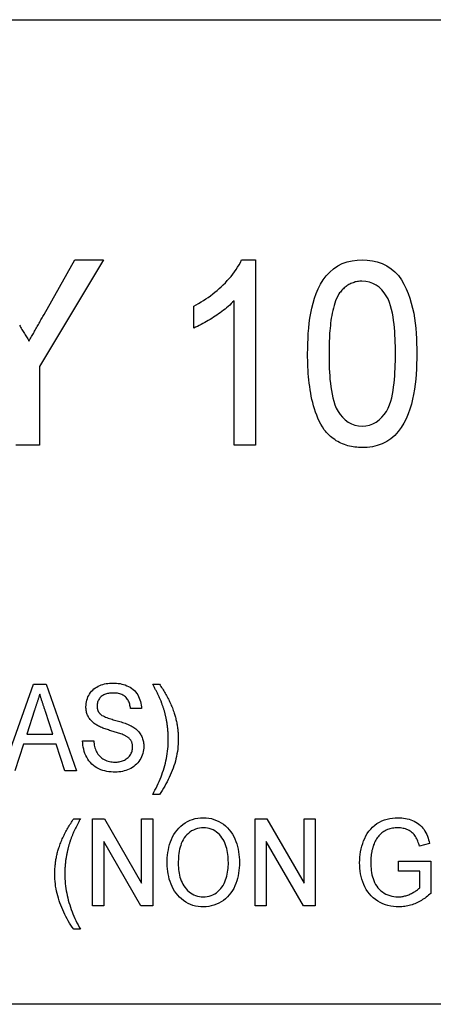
# Model space of a CAD drawing. Header units: millimetres. Extents: x 44 to 3730, y 84 to 339.
# Tile 13 of 15: x 344.23 to 351.38, y 317.72 to 334.72. Entities that reach past the tile are written whole.
import ezdxf

# ---------------------------------------------------------------- set-up
doc = ezdxf.new("R2010")
doc.units = ezdxf.units.MM
doc.layers.add('DETAIL', color=2, linetype='Continuous')

msp = doc.modelspace()

# ---------------------------------------------------------------- linework, layer by layer
at = {"layer": 'DETAIL'}
for p, q in [((317.033, 334.716), (368.356, 334.716)), ((345.679, 330.57), (344.572, 328.725)), ((344.653, 329.628), (345.186, 330.57)), ((345.186, 330.57), (345.679, 330.57)), ((348.067, 330.57), (348.305, 330.57)), ((348.305, 330.57), (348.305, 327.37)), ((347.936, 327.37), (347.936, 329.863)), ((347.238, 329.391), (347.238, 329.77)), ((344.572, 328.725), (344.572, 327.37)), ((344.572, 327.37), (344.161, 327.37)), ((348.305, 327.37), (347.936, 327.37)), ((343.94, 321.744), (344.47, 323.244)), ((344.47, 323.244), (344.686, 323.244)), ((344.686, 323.244), (345.215, 321.744)), ((346.529, 323.244), (346.645, 323.244)), ((344.487, 322.795), (344.352, 322.379)), ((344.803, 322.379), (344.676, 322.769)), ((346.337, 322.821), (346.145, 322.821)), ((344.352, 322.379), (344.803, 322.379)), ((344.295, 322.205), (344.145, 321.744)), ((344.86, 322.205), (344.295, 322.205)), ((345.01, 321.744), (344.86, 322.205)), ((345.318, 322.263), (345.51, 322.263)), ((345.215, 321.744), (345.01, 321.744)), ((346.645, 321.34), (346.529, 321.34)), ((345.164, 320.917), (345.279, 320.917)), ((345.491, 320.917), (345.694, 320.917)), ((345.491, 319.417), (345.491, 320.917)), ((345.694, 320.917), (346.337, 319.81)), ((346.337, 319.81), (346.337, 320.917)), ((346.337, 320.917), (346.529, 320.917)), ((346.529, 320.917), (346.529, 319.417)), ((348.299, 320.917), (348.502, 320.917)), ((348.299, 319.417), (348.299, 320.917)), ((348.502, 320.917), (349.145, 319.81)), ((349.145, 319.81), (349.145, 320.917)), ((349.145, 320.917), (349.337, 320.917)), ((349.337, 320.917), (349.337, 319.417)), ((346.326, 319.417), (345.683, 320.525)), ((345.683, 320.525), (345.683, 319.417)), ((349.134, 319.417), (348.491, 320.525)), ((348.491, 320.525), (348.491, 319.417)), ((351.315, 320.494), (351.139, 320.446)), ((350.779, 320.186), (351.337, 320.186)), ((350.779, 320.013), (350.779, 320.186)), ((351.337, 320.186), (351.337, 319.631)), ((351.145, 320.013), (350.779, 320.013)), ((351.145, 319.729), (351.145, 320.013)), ((345.683, 319.417), (345.491, 319.417)), ((346.529, 319.417), (346.326, 319.417)), ((348.491, 319.417), (348.299, 319.417)), ((349.337, 319.417), (349.134, 319.417)), ((345.279, 319.013), (345.164, 319.013)), ((368.356, 317.716), (317.033, 317.716))]:
    msp.add_line(p, q, dxfattribs=at)
at = {"layer": 'DETAIL', "flags": 128}
for points in [[(347.238, 329.77), (347.281, 329.793), (347.324, 329.817), (347.366, 329.842), (347.407, 329.867), (347.448, 329.894), (347.489, 329.921), (347.528, 329.95), (347.567, 329.98), (347.605, 330.01), (347.643, 330.041), (347.679, 330.073), (347.715, 330.106), (347.75, 330.14), (347.785, 330.175), (347.818, 330.21), (347.851, 330.246), (347.883, 330.283), (347.913, 330.321), (347.943, 330.36), (347.971, 330.4), (347.998, 330.441), (348.023, 330.483), (348.046, 330.526), (348.067, 330.57)], [(349.208, 328.948), (349.209, 329.036), (349.211, 329.124), (349.214, 329.212), (349.219, 329.3), (349.227, 329.388), (349.236, 329.475), (349.248, 329.563), (349.262, 329.649), (349.28, 329.736), (349.301, 329.821), (349.326, 329.906), (349.356, 329.989), (349.39, 330.07), (349.43, 330.148), (349.476, 330.223), (349.529, 330.294), (349.589, 330.359), (349.655, 330.416), (349.729, 330.465), (349.807, 330.505), (349.89, 330.534), (349.976, 330.555), (350.063, 330.566), (350.151, 330.57)], [(350.151, 330.57), (350.239, 330.566), (350.327, 330.554), (350.412, 330.533), (350.495, 330.504), (350.574, 330.465), (350.649, 330.417), (350.716, 330.361), (350.776, 330.297), (350.828, 330.225), (350.872, 330.149), (350.91, 330.069), (350.943, 329.988), (350.973, 329.905), (350.998, 329.82), (351.021, 329.735), (351.041, 329.649), (351.056, 329.563), (351.068, 329.475), (351.077, 329.388), (351.084, 329.3), (351.089, 329.212), (351.092, 329.124), (351.094, 329.036), (351.095, 328.948)], [(350.147, 330.2), (350.128, 330.2), (350.108, 330.199), (350.088, 330.197), (350.069, 330.195), (350.049, 330.191), (350.03, 330.187), (350.011, 330.181), (349.992, 330.175), (349.974, 330.168), (349.955, 330.16), (349.938, 330.151), (349.92, 330.142), (349.903, 330.132), (349.887, 330.121), (349.871, 330.11), (349.855, 330.097), (349.84, 330.085), (349.826, 330.071), (349.812, 330.057), (349.798, 330.043), (349.785, 330.028), (349.773, 330.013), (349.761, 329.997), (349.749, 329.981)], [(350.726, 328.949), (350.725, 329.013), (350.724, 329.077), (350.723, 329.141), (350.72, 329.205), (350.717, 329.269), (350.713, 329.333), (350.708, 329.396), (350.701, 329.46), (350.693, 329.523), (350.684, 329.587), (350.672, 329.65), (350.659, 329.712), (350.642, 329.774), (350.622, 329.835), (350.598, 329.894), (350.567, 329.95), (350.53, 330.002), (350.489, 330.051), (350.442, 330.095), (350.39, 330.132), (350.334, 330.163), (350.274, 330.184), (350.211, 330.196), (350.147, 330.2)], [(349.749, 329.981), (349.728, 329.942), (349.708, 329.903), (349.691, 329.862), (349.677, 329.821), (349.664, 329.779), (349.652, 329.736), (349.642, 329.693), (349.632, 329.65), (349.624, 329.607), (349.617, 329.564), (349.61, 329.52), (349.605, 329.476), (349.6, 329.433), (349.595, 329.389), (349.591, 329.345), (349.588, 329.301), (349.585, 329.257), (349.583, 329.213), (349.581, 329.169), (349.579, 329.125), (349.578, 329.081), (349.578, 329.037), (349.577, 328.993), (349.577, 328.949)], [(347.936, 329.863), (347.911, 329.838), (347.886, 329.813), (347.86, 329.789), (347.834, 329.765), (347.807, 329.743), (347.78, 329.72), (347.752, 329.698), (347.724, 329.677), (347.696, 329.656), (347.667, 329.636), (347.638, 329.616), (347.609, 329.596), (347.579, 329.577), (347.549, 329.557), (347.52, 329.539), (347.489, 329.52), (347.459, 329.502), (347.428, 329.485), (347.397, 329.468), (347.366, 329.451), (347.335, 329.435), (347.303, 329.42), (347.271, 329.406), (347.238, 329.391)], [(344.391, 329.166), (344.402, 329.185), (344.413, 329.204), (344.424, 329.224), (344.435, 329.243), (344.446, 329.262), (344.457, 329.281), (344.468, 329.3), (344.478, 329.32), (344.489, 329.339), (344.5, 329.358), (344.511, 329.378), (344.522, 329.397), (344.533, 329.416), (344.544, 329.435), (344.555, 329.454), (344.566, 329.474), (344.576, 329.493), (344.587, 329.512), (344.598, 329.532), (344.609, 329.551), (344.62, 329.57), (344.631, 329.589), (344.642, 329.609), (344.653, 329.628)], [(344.225, 329.443), (344.236, 329.424), (344.247, 329.406), (344.258, 329.387), (344.269, 329.369), (344.28, 329.35), (344.291, 329.332), (344.302, 329.313), (344.313, 329.295), (344.325, 329.277), (344.336, 329.258), (344.347, 329.24), (344.358, 329.221), (344.369, 329.203), (344.38, 329.184), (344.391, 329.166)], [(349.494, 327.637), (349.464, 327.685), (349.435, 327.734), (349.409, 327.784), (349.385, 327.835), (349.364, 327.888), (349.344, 327.941), (349.326, 327.995), (349.31, 328.049), (349.296, 328.104), (349.282, 328.159), (349.271, 328.215), (349.26, 328.27), (349.251, 328.326), (349.243, 328.382), (349.235, 328.439), (349.229, 328.495), (349.224, 328.551), (349.219, 328.608), (349.215, 328.665), (349.213, 328.721), (349.211, 328.778), (349.209, 328.834), (349.208, 328.891), (349.208, 328.948)], [(349.577, 328.949), (349.577, 328.885), (349.578, 328.822), (349.58, 328.758), (349.582, 328.694), (349.585, 328.63), (349.589, 328.567), (349.594, 328.503), (349.601, 328.44), (349.608, 328.376), (349.618, 328.313), (349.629, 328.25), (349.642, 328.188), (349.659, 328.127), (349.679, 328.066), (349.703, 328.007), (349.734, 327.951), (349.771, 327.899), (349.812, 327.851), (349.859, 327.807), (349.91, 327.769), (349.965, 327.738), (350.025, 327.715), (350.088, 327.702), (350.151, 327.698)], [(350.151, 327.698), (350.215, 327.702), (350.277, 327.715), (350.337, 327.738), (350.393, 327.769), (350.444, 327.807), (350.49, 327.851), (350.532, 327.899), (350.569, 327.951), (350.599, 328.007), (350.624, 328.066), (350.644, 328.127), (350.66, 328.188), (350.673, 328.251), (350.684, 328.313), (350.694, 328.377), (350.702, 328.44), (350.708, 328.503), (350.713, 328.567), (350.717, 328.63), (350.721, 328.694), (350.723, 328.758), (350.724, 328.822), (350.725, 328.885), (350.726, 328.949)], [(351.095, 328.948), (351.094, 328.86), (351.092, 328.772), (351.089, 328.684), (351.083, 328.596), (351.076, 328.508), (351.066, 328.421), (351.054, 328.334), (351.04, 328.247), (351.022, 328.161), (351.001, 328.075), (350.976, 327.991), (350.947, 327.908), (350.912, 327.827), (350.872, 327.749), (350.826, 327.673), (350.773, 327.603), (350.714, 327.538), (350.647, 327.481), (350.574, 327.432), (350.495, 327.393), (350.412, 327.364), (350.326, 327.343), (350.239, 327.332), (350.151, 327.329)], [(350.151, 327.329), (350.12, 327.33), (350.088, 327.331), (350.057, 327.333), (350.026, 327.336), (349.995, 327.34), (349.964, 327.346), (349.933, 327.352), (349.903, 327.36), (349.873, 327.369), (349.843, 327.379), (349.813, 327.39), (349.784, 327.402), (349.756, 327.416), (349.729, 327.431), (349.702, 327.447), (349.676, 327.465), (349.65, 327.483), (349.625, 327.502), (349.601, 327.522), (349.578, 327.543), (349.555, 327.565), (349.534, 327.589), (349.514, 327.613), (349.494, 327.637)], [(345.376, 322.852), (345.377, 322.881), (345.379, 322.91), (345.384, 322.939), (345.391, 322.967), (345.4, 322.995), (345.411, 323.022), (345.424, 323.048), (345.438, 323.073), (345.454, 323.097), (345.473, 323.12), (345.493, 323.141), (345.514, 323.16), (345.538, 323.178), (345.562, 323.194), (345.588, 323.207), (345.614, 323.219), (345.641, 323.23), (345.669, 323.239), (345.697, 323.247), (345.725, 323.253), (345.754, 323.257), (345.783, 323.26), (345.812, 323.262), (345.841, 323.263)], [(345.841, 323.263), (345.872, 323.262), (345.903, 323.261), (345.934, 323.257), (345.965, 323.253), (345.995, 323.246), (346.025, 323.238), (346.055, 323.229), (346.084, 323.217), (346.112, 323.204), (346.139, 323.189), (346.165, 323.172), (346.19, 323.153), (346.213, 323.132), (346.234, 323.109), (346.253, 323.084), (346.27, 323.058), (346.285, 323.031), (346.298, 323.003), (346.309, 322.974), (346.319, 322.944), (346.326, 322.914), (346.332, 322.883), (346.335, 322.852), (346.337, 322.821)], [(346.674, 322.947), (346.669, 322.96), (346.664, 322.972), (346.658, 322.985), (346.653, 322.997), (346.647, 323.01), (346.641, 323.023), (346.635, 323.035), (346.629, 323.047), (346.623, 323.06), (346.617, 323.072), (346.611, 323.085), (346.605, 323.097), (346.599, 323.109), (346.593, 323.122), (346.587, 323.134), (346.58, 323.146), (346.574, 323.158), (346.568, 323.171), (346.561, 323.183), (346.555, 323.195), (346.549, 323.207), (346.542, 323.22), (346.536, 323.232), (346.529, 323.244)], [(346.645, 323.244), (346.658, 323.225), (346.671, 323.205), (346.684, 323.186), (346.697, 323.166), (346.709, 323.146), (346.722, 323.126), (346.734, 323.106), (346.746, 323.086), (346.757, 323.066), (346.769, 323.045), (346.78, 323.024), (346.791, 323.004), (346.802, 322.983), (346.812, 322.962), (346.822, 322.941), (346.832, 322.919), (346.842, 322.898), (346.851, 322.876), (346.86, 322.855), (346.869, 322.833), (346.877, 322.811), (346.885, 322.789), (346.893, 322.767), (346.901, 322.745)], [(344.578, 323.071), (344.574, 323.059), (344.57, 323.048), (344.566, 323.036), (344.562, 323.025), (344.559, 323.013), (344.555, 323.002), (344.551, 322.99), (344.547, 322.979), (344.544, 322.967), (344.54, 322.956), (344.536, 322.945), (344.532, 322.933), (344.529, 322.922), (344.525, 322.91), (344.521, 322.899), (344.517, 322.887), (344.514, 322.876), (344.51, 322.864), (344.506, 322.853), (344.502, 322.841), (344.499, 322.83), (344.495, 322.818), (344.491, 322.807), (344.487, 322.795)], [(344.676, 322.769), (344.672, 322.781), (344.668, 322.794), (344.664, 322.807), (344.66, 322.819), (344.656, 322.832), (344.651, 322.844), (344.647, 322.857), (344.643, 322.87), (344.639, 322.882), (344.635, 322.895), (344.631, 322.907), (344.627, 322.92), (344.622, 322.932), (344.618, 322.945), (344.614, 322.958), (344.61, 322.97), (344.606, 322.983), (344.602, 322.995), (344.598, 323.008), (344.594, 323.021), (344.59, 323.033), (344.586, 323.046), (344.582, 323.058), (344.578, 323.071)], [(345.848, 323.09), (345.831, 323.09), (345.814, 323.089), (345.797, 323.088), (345.781, 323.086), (345.764, 323.084), (345.747, 323.08), (345.731, 323.076), (345.715, 323.071), (345.699, 323.066), (345.684, 323.059), (345.669, 323.05), (345.655, 323.041), (345.641, 323.031), (345.629, 323.019), (345.618, 323.006), (345.608, 322.993), (345.598, 322.979), (345.59, 322.964), (345.583, 322.949), (345.578, 322.933), (345.573, 322.917), (345.57, 322.9), (345.568, 322.883), (345.568, 322.866)], [(346.145, 322.821), (346.143, 322.84), (346.14, 322.858), (346.136, 322.877), (346.132, 322.895), (346.127, 322.913), (346.12, 322.931), (346.113, 322.948), (346.104, 322.965), (346.095, 322.981), (346.084, 322.996), (346.072, 323.011), (346.059, 323.024), (346.044, 323.036), (346.029, 323.047), (346.012, 323.056), (345.995, 323.064), (345.978, 323.071), (345.96, 323.076), (345.941, 323.081), (345.923, 323.085), (345.904, 323.087), (345.886, 323.089), (345.867, 323.09), (345.848, 323.09)], [(345.575, 322.528), (345.561, 322.537), (345.547, 322.546), (345.533, 322.555), (345.519, 322.564), (345.506, 322.575), (345.493, 322.586), (345.481, 322.597), (345.469, 322.609), (345.458, 322.621), (345.448, 322.634), (345.438, 322.648), (345.428, 322.662), (345.42, 322.676), (345.412, 322.691), (345.405, 322.706), (345.399, 322.722), (345.393, 322.737), (345.388, 322.753), (345.384, 322.769), (345.381, 322.786), (345.379, 322.802), (345.377, 322.819), (345.376, 322.836), (345.376, 322.852)], [(345.568, 322.866), (345.568, 322.86), (345.568, 322.854), (345.569, 322.848), (345.569, 322.842), (345.57, 322.836), (345.571, 322.83), (345.571, 322.824), (345.573, 322.819), (345.574, 322.813), (345.575, 322.807), (345.577, 322.801), (345.579, 322.795), (345.581, 322.79), (345.583, 322.784), (345.585, 322.779), (345.588, 322.773), (345.591, 322.768), (345.594, 322.763), (345.597, 322.758), (345.601, 322.753), (345.604, 322.748), (345.608, 322.743), (345.612, 322.738), (345.615, 322.734)], [(346.76, 322.662), (346.757, 322.674), (346.755, 322.686), (346.752, 322.698), (346.749, 322.71), (346.746, 322.722), (346.743, 322.734), (346.74, 322.746), (346.737, 322.758), (346.734, 322.77), (346.731, 322.782), (346.727, 322.794), (346.724, 322.806), (346.72, 322.818), (346.716, 322.83), (346.712, 322.842), (346.708, 322.853), (346.704, 322.865), (346.7, 322.877), (346.696, 322.889), (346.692, 322.9), (346.688, 322.912), (346.683, 322.924), (346.679, 322.935), (346.674, 322.947)], [(345.615, 322.734), (345.633, 322.718), (345.652, 322.705), (345.673, 322.694), (345.694, 322.683), (345.716, 322.674), (345.738, 322.666), (345.76, 322.658), (345.782, 322.65), (345.804, 322.643), (345.827, 322.636), (345.849, 322.63), (345.872, 322.624), (345.895, 322.617), (345.917, 322.611), (345.94, 322.604), (345.962, 322.597), (345.985, 322.59), (346.007, 322.583), (346.029, 322.575), (346.052, 322.568), (346.074, 322.56), (346.095, 322.551), (346.117, 322.542), (346.139, 322.532)], [(346.799, 322.292), (346.798, 322.308), (346.798, 322.323), (346.798, 322.339), (346.797, 322.354), (346.797, 322.37), (346.796, 322.385), (346.795, 322.401), (346.794, 322.416), (346.793, 322.432), (346.792, 322.447), (346.791, 322.462), (346.789, 322.478), (346.787, 322.493), (346.785, 322.509), (346.783, 322.524), (346.781, 322.539), (346.779, 322.555), (346.777, 322.57), (346.774, 322.585), (346.771, 322.601), (346.769, 322.616), (346.766, 322.631), (346.763, 322.646), (346.76, 322.662)], [(346.901, 322.745), (346.907, 322.727), (346.912, 322.708), (346.918, 322.69), (346.923, 322.671), (346.927, 322.653), (346.932, 322.634), (346.936, 322.616), (346.941, 322.597), (346.944, 322.578), (346.948, 322.559), (346.951, 322.541), (346.954, 322.522), (346.957, 322.503), (346.96, 322.484), (346.962, 322.465), (346.964, 322.446), (346.966, 322.427), (346.967, 322.408), (346.969, 322.389), (346.97, 322.369), (346.971, 322.35), (346.971, 322.331), (346.971, 322.312), (346.972, 322.293)], [(346.038, 322.362), (346.019, 322.37), (346, 322.378), (345.98, 322.385), (345.961, 322.391), (345.941, 322.398), (345.922, 322.404), (345.902, 322.41), (345.883, 322.416), (345.863, 322.422), (345.844, 322.428), (345.824, 322.434), (345.804, 322.44), (345.785, 322.446), (345.765, 322.452), (345.746, 322.458), (345.726, 322.465), (345.707, 322.471), (345.687, 322.478), (345.668, 322.486), (345.649, 322.493), (345.63, 322.501), (345.612, 322.51), (345.593, 322.518), (345.575, 322.528)], [(346.139, 322.532), (346.156, 322.524), (346.172, 322.515), (346.189, 322.505), (346.205, 322.494), (346.22, 322.483), (346.236, 322.471), (346.25, 322.459), (346.265, 322.446), (346.278, 322.433), (346.291, 322.418), (346.302, 322.403), (346.314, 322.388), (346.324, 322.371), (346.333, 322.355), (346.341, 322.337), (346.349, 322.32), (346.355, 322.302), (346.361, 322.283), (346.366, 322.265), (346.369, 322.246), (346.372, 322.227), (346.374, 322.208), (346.375, 322.189), (346.376, 322.17)], [(346.183, 322.16), (346.183, 322.171), (346.182, 322.182), (346.181, 322.193), (346.179, 322.204), (346.177, 322.214), (346.174, 322.225), (346.17, 322.236), (346.166, 322.246), (346.161, 322.256), (346.156, 322.266), (346.15, 322.275), (346.143, 322.284), (346.136, 322.292), (346.129, 322.301), (346.121, 322.308), (346.113, 322.316), (346.104, 322.323), (346.095, 322.329), (346.086, 322.335), (346.077, 322.341), (346.067, 322.347), (346.057, 322.352), (346.047, 322.357), (346.038, 322.362)], [(345.884, 321.725), (345.848, 321.725), (345.811, 321.727), (345.774, 321.731), (345.738, 321.737), (345.702, 321.744), (345.666, 321.754), (345.632, 321.766), (345.598, 321.78), (345.565, 321.797), (345.534, 321.817), (345.504, 321.839), (345.477, 321.863), (345.452, 321.89), (345.428, 321.918), (345.408, 321.949), (345.389, 321.98), (345.373, 322.013), (345.358, 322.047), (345.347, 322.082), (345.337, 322.118), (345.329, 322.154), (345.323, 322.19), (345.32, 322.226), (345.318, 322.263)], [(345.51, 322.263), (345.513, 322.239), (345.516, 322.215), (345.52, 322.192), (345.525, 322.168), (345.531, 322.145), (345.539, 322.122), (345.547, 322.099), (345.557, 322.077), (345.568, 322.056), (345.582, 322.036), (345.596, 322.017), (345.613, 321.999), (345.631, 321.983), (345.65, 321.968), (345.67, 321.955), (345.69, 321.943), (345.712, 321.932), (345.734, 321.922), (345.757, 321.915), (345.78, 321.908), (345.804, 321.904), (345.828, 321.9), (345.852, 321.899), (345.876, 321.898)], [(345.876, 321.898), (345.895, 321.898), (345.914, 321.899), (345.932, 321.901), (345.951, 321.904), (345.969, 321.908), (345.988, 321.913), (346.006, 321.918), (346.023, 321.925), (346.04, 321.933), (346.057, 321.942), (346.073, 321.952), (346.088, 321.963), (346.103, 321.975), (346.116, 321.988), (346.129, 322.002), (346.14, 322.017), (346.15, 322.033), (346.158, 322.05), (346.166, 322.067), (346.172, 322.085), (346.177, 322.103), (346.181, 322.122), (346.182, 322.141), (346.183, 322.16)], [(346.376, 322.17), (346.374, 322.139), (346.371, 322.108), (346.366, 322.078), (346.358, 322.048), (346.349, 322.018), (346.337, 321.99), (346.324, 321.962), (346.308, 321.935), (346.291, 321.909), (346.272, 321.885), (346.251, 321.863), (346.228, 321.842), (346.204, 321.822), (346.178, 321.805), (346.152, 321.789), (346.124, 321.775), (346.096, 321.763), (346.067, 321.752), (346.037, 321.744), (346.007, 321.736), (345.977, 321.731), (345.946, 321.728), (345.915, 321.726), (345.884, 321.725)], [(346.529, 321.34), (346.549, 321.377), (346.569, 321.413), (346.588, 321.45), (346.607, 321.488), (346.624, 321.526), (346.641, 321.564), (346.657, 321.602), (346.673, 321.641), (346.687, 321.68), (346.701, 321.719), (346.714, 321.759), (346.726, 321.799), (346.738, 321.839), (346.748, 321.879), (346.758, 321.92), (346.766, 321.961), (346.774, 322.002), (346.78, 322.043), (346.786, 322.084), (346.791, 322.126), (346.794, 322.167), (346.796, 322.209), (346.798, 322.25), (346.799, 322.292)], [(346.972, 322.293), (346.971, 322.25), (346.969, 322.208), (346.966, 322.165), (346.962, 322.123), (346.956, 322.08), (346.949, 322.038), (346.941, 321.996), (346.932, 321.955), (346.921, 321.913), (346.91, 321.873), (346.896, 321.832), (346.882, 321.792), (346.867, 321.752), (346.851, 321.712), (346.834, 321.673), (346.817, 321.634), (346.798, 321.596), (346.779, 321.558), (346.759, 321.52), (346.738, 321.483), (346.716, 321.446), (346.693, 321.41), (346.669, 321.375), (346.645, 321.34)], [(344.908, 320.418), (344.916, 320.44), (344.924, 320.462), (344.932, 320.484), (344.94, 320.506), (344.949, 320.528), (344.958, 320.55), (344.967, 320.571), (344.977, 320.592), (344.987, 320.614), (344.997, 320.635), (345.007, 320.656), (345.018, 320.677), (345.029, 320.697), (345.04, 320.718), (345.051, 320.739), (345.063, 320.759), (345.075, 320.779), (345.087, 320.799), (345.1, 320.819), (345.112, 320.839), (345.125, 320.859), (345.138, 320.878), (345.151, 320.898), (345.164, 320.917)], [(345.279, 320.917), (345.273, 320.905), (345.267, 320.893), (345.26, 320.881), (345.254, 320.869), (345.248, 320.857), (345.241, 320.844), (345.235, 320.832), (345.229, 320.82), (345.223, 320.808), (345.216, 320.796), (345.21, 320.784), (345.204, 320.772), (345.198, 320.759), (345.192, 320.747), (345.186, 320.735), (345.18, 320.722), (345.174, 320.71), (345.168, 320.698), (345.163, 320.685), (345.157, 320.673), (345.151, 320.661), (345.146, 320.648), (345.141, 320.635), (345.136, 320.623)], [(346.779, 320.147), (346.78, 320.194), (346.782, 320.242), (346.786, 320.289), (346.792, 320.335), (346.8, 320.382), (346.81, 320.428), (346.822, 320.474), (346.837, 320.519), (346.854, 320.562), (346.874, 320.605), (346.897, 320.646), (346.923, 320.686), (346.952, 320.723), (346.983, 320.759), (347.017, 320.792), (347.053, 320.822), (347.091, 320.849), (347.132, 320.873), (347.175, 320.893), (347.219, 320.909), (347.265, 320.921), (347.311, 320.93), (347.358, 320.935), (347.405, 320.936)], [(347.405, 320.936), (347.452, 320.935), (347.498, 320.93), (347.543, 320.921), (347.588, 320.908), (347.631, 320.892), (347.673, 320.873), (347.714, 320.85), (347.752, 320.824), (347.788, 320.795), (347.822, 320.763), (347.853, 320.728), (347.881, 320.692), (347.907, 320.653), (347.93, 320.613), (347.95, 320.571), (347.968, 320.528), (347.983, 320.485), (347.996, 320.44), (348.007, 320.395), (348.015, 320.349), (348.021, 320.303), (348.026, 320.257), (348.029, 320.211), (348.029, 320.165)], [(350.106, 320.16), (350.107, 320.208), (350.11, 320.256), (350.116, 320.304), (350.123, 320.351), (350.133, 320.398), (350.145, 320.445), (350.159, 320.491), (350.175, 320.536), (350.194, 320.58), (350.215, 320.623), (350.239, 320.665), (350.267, 320.704), (350.297, 320.742), (350.33, 320.776), (350.367, 320.808), (350.406, 320.835), (350.447, 320.86), (350.49, 320.881), (350.535, 320.898), (350.581, 320.913), (350.628, 320.923), (350.675, 320.931), (350.723, 320.935), (350.771, 320.936)], [(350.771, 320.936), (350.803, 320.935), (350.835, 320.933), (350.867, 320.93), (350.899, 320.925), (350.93, 320.918), (350.961, 320.91), (350.992, 320.9), (351.022, 320.888), (351.051, 320.875), (351.079, 320.86), (351.106, 320.843), (351.132, 320.824), (351.157, 320.803), (351.18, 320.781), (351.2, 320.757), (351.219, 320.731), (351.236, 320.704), (351.252, 320.675), (351.266, 320.647), (351.278, 320.617), (351.289, 320.587), (351.299, 320.556), (351.307, 320.525), (351.315, 320.494)], [(345.136, 320.623), (345.131, 320.611), (345.127, 320.6), (345.122, 320.588), (345.118, 320.576), (345.113, 320.565), (345.109, 320.553), (345.105, 320.541), (345.101, 320.53), (345.097, 320.518), (345.093, 320.506), (345.09, 320.494), (345.086, 320.482), (345.082, 320.47), (345.079, 320.458), (345.075, 320.446), (345.072, 320.434), (345.069, 320.422), (345.066, 320.41), (345.063, 320.398), (345.06, 320.386), (345.057, 320.374), (345.054, 320.362), (345.052, 320.35), (345.049, 320.338)], [(347.406, 320.763), (347.371, 320.762), (347.336, 320.757), (347.301, 320.749), (347.267, 320.739), (347.235, 320.725), (347.203, 320.708), (347.174, 320.688), (347.146, 320.666), (347.12, 320.642), (347.096, 320.616), (347.074, 320.588), (347.055, 320.558), (347.038, 320.526), (347.024, 320.494), (347.013, 320.46), (347.003, 320.426), (346.994, 320.392), (346.988, 320.357), (346.983, 320.322), (346.978, 320.287), (346.975, 320.251), (346.973, 320.216), (346.972, 320.18), (346.972, 320.145)], [(347.837, 320.166), (347.836, 320.2), (347.835, 320.235), (347.833, 320.269), (347.829, 320.303), (347.824, 320.337), (347.817, 320.371), (347.809, 320.404), (347.8, 320.437), (347.789, 320.47), (347.776, 320.502), (347.762, 320.533), (347.745, 320.563), (347.726, 320.592), (347.706, 320.619), (347.683, 320.645), (347.658, 320.669), (347.631, 320.69), (347.603, 320.709), (347.572, 320.726), (347.541, 320.739), (347.508, 320.75), (347.475, 320.757), (347.441, 320.762), (347.406, 320.763)], [(350.767, 320.763), (350.744, 320.762), (350.721, 320.761), (350.699, 320.759), (350.676, 320.756), (350.653, 320.752), (350.631, 320.746), (350.609, 320.74), (350.587, 320.731), (350.566, 320.722), (350.546, 320.712), (350.526, 320.7), (350.507, 320.688), (350.488, 320.674), (350.47, 320.659), (350.454, 320.643), (350.438, 320.626), (350.424, 320.608), (350.411, 320.589), (350.398, 320.57), (350.386, 320.55), (350.375, 320.53), (350.365, 320.51), (350.356, 320.488), (350.348, 320.467)], [(351.139, 320.446), (351.133, 320.467), (351.127, 320.489), (351.12, 320.51), (351.112, 320.531), (351.104, 320.552), (351.095, 320.572), (351.085, 320.592), (351.074, 320.611), (351.062, 320.63), (351.048, 320.647), (351.033, 320.664), (351.016, 320.679), (350.999, 320.693), (350.98, 320.705), (350.961, 320.716), (350.941, 320.726), (350.92, 320.735), (350.899, 320.743), (350.878, 320.749), (350.856, 320.754), (350.834, 320.758), (350.812, 320.761), (350.79, 320.762), (350.767, 320.763)], [(350.348, 320.467), (350.344, 320.455), (350.34, 320.443), (350.336, 320.431), (350.332, 320.418), (350.329, 320.406), (350.326, 320.394), (350.323, 320.382), (350.32, 320.369), (350.317, 320.357), (350.315, 320.344), (350.312, 320.332), (350.31, 320.319), (350.308, 320.307), (350.307, 320.294), (350.305, 320.282), (350.304, 320.269), (350.302, 320.256), (350.301, 320.244), (350.301, 320.231), (350.3, 320.218), (350.3, 320.206), (350.299, 320.193), (350.299, 320.18), (350.299, 320.168)], [(344.837, 319.966), (344.837, 319.985), (344.838, 320.004), (344.838, 320.023), (344.839, 320.043), (344.84, 320.062), (344.841, 320.081), (344.843, 320.1), (344.845, 320.119), (344.847, 320.138), (344.849, 320.157), (344.852, 320.176), (344.855, 320.195), (344.858, 320.214), (344.861, 320.233), (344.864, 320.251), (344.868, 320.27), (344.872, 320.289), (344.877, 320.307), (344.881, 320.326), (344.886, 320.345), (344.891, 320.363), (344.897, 320.381), (344.902, 320.4), (344.908, 320.418)], [(345.049, 320.338), (345.046, 320.322), (345.043, 320.307), (345.04, 320.292), (345.037, 320.276), (345.035, 320.261), (345.032, 320.245), (345.03, 320.23), (345.028, 320.214), (345.025, 320.199), (345.023, 320.183), (345.022, 320.168), (345.02, 320.152), (345.018, 320.137), (345.017, 320.121), (345.016, 320.106), (345.014, 320.09), (345.013, 320.074), (345.013, 320.059), (345.012, 320.043), (345.011, 320.028), (345.011, 320.012), (345.011, 319.996), (345.01, 319.981), (345.01, 319.965)], [(347.404, 319.398), (347.359, 319.399), (347.314, 319.404), (347.269, 319.413), (347.225, 319.424), (347.183, 319.44), (347.141, 319.459), (347.102, 319.481), (347.064, 319.507), (347.028, 319.535), (346.995, 319.565), (346.964, 319.599), (346.935, 319.634), (346.909, 319.671), (346.886, 319.71), (346.866, 319.751), (346.847, 319.792), (346.832, 319.835), (346.817, 319.878), (346.806, 319.922), (346.796, 319.966), (346.789, 320.011), (346.784, 320.056), (346.78, 320.102), (346.779, 320.147)], [(346.972, 320.145), (346.972, 320.111), (346.974, 320.078), (346.976, 320.044), (346.981, 320.011), (346.986, 319.978), (346.992, 319.945), (347.001, 319.913), (347.01, 319.881), (347.022, 319.849), (347.036, 319.819), (347.051, 319.789), (347.069, 319.761), (347.088, 319.733), (347.109, 319.707), (347.132, 319.683), (347.157, 319.66), (347.183, 319.64), (347.211, 319.621), (347.241, 319.606), (347.272, 319.593), (347.304, 319.583), (347.337, 319.576), (347.37, 319.572), (347.404, 319.571)], [(347.404, 319.571), (347.438, 319.572), (347.472, 319.576), (347.506, 319.583), (347.539, 319.594), (347.57, 319.607), (347.601, 319.623), (347.63, 319.642), (347.657, 319.664), (347.681, 319.687), (347.705, 319.713), (347.726, 319.74), (347.745, 319.769), (347.762, 319.799), (347.777, 319.83), (347.79, 319.862), (347.801, 319.894), (347.81, 319.927), (347.818, 319.961), (347.824, 319.995), (347.829, 320.029), (347.833, 320.063), (347.835, 320.097), (347.837, 320.132), (347.837, 320.166)], [(348.029, 320.165), (348.029, 320.118), (348.026, 320.072), (348.021, 320.026), (348.015, 319.981), (348.006, 319.935), (347.995, 319.89), (347.982, 319.846), (347.967, 319.802), (347.949, 319.76), (347.929, 319.718), (347.906, 319.678), (347.881, 319.639), (347.852, 319.603), (347.821, 319.569), (347.787, 319.537), (347.751, 319.509), (347.712, 319.484), (347.672, 319.461), (347.63, 319.442), (347.586, 319.426), (347.542, 319.414), (347.497, 319.405), (347.451, 319.4), (347.404, 319.398)], [(350.786, 319.398), (350.738, 319.399), (350.69, 319.404), (350.643, 319.411), (350.596, 319.422), (350.551, 319.436), (350.506, 319.453), (350.463, 319.474), (350.421, 319.497), (350.381, 319.524), (350.343, 319.554), (350.308, 319.586), (350.276, 319.622), (350.247, 319.66), (350.221, 319.7), (350.198, 319.742), (350.178, 319.786), (350.161, 319.83), (350.146, 319.876), (350.133, 319.922), (350.123, 319.969), (350.116, 320.016), (350.11, 320.064), (350.107, 320.112), (350.106, 320.16)], [(350.299, 320.168), (350.299, 320.132), (350.301, 320.096), (350.303, 320.06), (350.307, 320.025), (350.313, 319.989), (350.32, 319.954), (350.328, 319.919), (350.338, 319.885), (350.351, 319.852), (350.365, 319.819), (350.382, 319.787), (350.401, 319.757), (350.422, 319.728), (350.446, 319.701), (350.472, 319.677), (350.5, 319.655), (350.531, 319.636), (350.562, 319.619), (350.595, 319.604), (350.629, 319.592), (350.663, 319.583), (350.698, 319.576), (350.734, 319.572), (350.77, 319.571)], [(345.164, 319.013), (345.139, 319.048), (345.115, 319.083), (345.092, 319.119), (345.071, 319.156), (345.049, 319.193), (345.029, 319.23), (345.01, 319.269), (344.992, 319.307), (344.974, 319.346), (344.958, 319.385), (344.942, 319.425), (344.926, 319.465), (344.912, 319.505), (344.899, 319.546), (344.887, 319.587), (344.877, 319.628), (344.867, 319.669), (344.859, 319.711), (344.852, 319.753), (344.847, 319.796), (344.843, 319.838), (344.84, 319.881), (344.838, 319.923), (344.837, 319.966)], [(345.01, 319.965), (345.011, 319.923), (345.013, 319.882), (345.015, 319.84), (345.018, 319.799), (345.023, 319.757), (345.029, 319.716), (345.035, 319.675), (345.043, 319.634), (345.051, 319.593), (345.061, 319.552), (345.071, 319.512), (345.082, 319.472), (345.095, 319.432), (345.108, 319.392), (345.121, 319.353), (345.136, 319.314), (345.151, 319.275), (345.168, 319.237), (345.185, 319.199), (345.202, 319.161), (345.221, 319.124), (345.24, 319.087), (345.26, 319.05), (345.279, 319.013)], [(350.77, 319.571), (350.787, 319.571), (350.805, 319.572), (350.822, 319.574), (350.839, 319.576), (350.856, 319.579), (350.873, 319.582), (350.89, 319.586), (350.907, 319.591), (350.923, 319.596), (350.94, 319.602), (350.956, 319.608), (350.972, 319.615), (350.988, 319.622), (351.003, 319.63), (351.019, 319.638), (351.034, 319.646), (351.049, 319.655), (351.064, 319.664), (351.078, 319.674), (351.092, 319.683), (351.106, 319.694), (351.12, 319.705), (351.132, 319.717), (351.145, 319.729)], [(351.337, 319.631), (351.318, 319.615), (351.298, 319.598), (351.279, 319.582), (351.258, 319.566), (351.238, 319.551), (351.217, 319.537), (351.195, 319.523), (351.174, 319.51), (351.152, 319.497), (351.129, 319.484), (351.106, 319.473), (351.083, 319.462), (351.06, 319.452), (351.036, 319.443), (351.012, 319.435), (350.987, 319.427), (350.963, 319.42), (350.938, 319.414), (350.913, 319.409), (350.888, 319.405), (350.862, 319.402), (350.837, 319.4), (350.812, 319.399), (350.786, 319.398)]]:
    msp.add_lwpolyline(points, dxfattribs=at)

doc.saveas('drawing.dxf')
